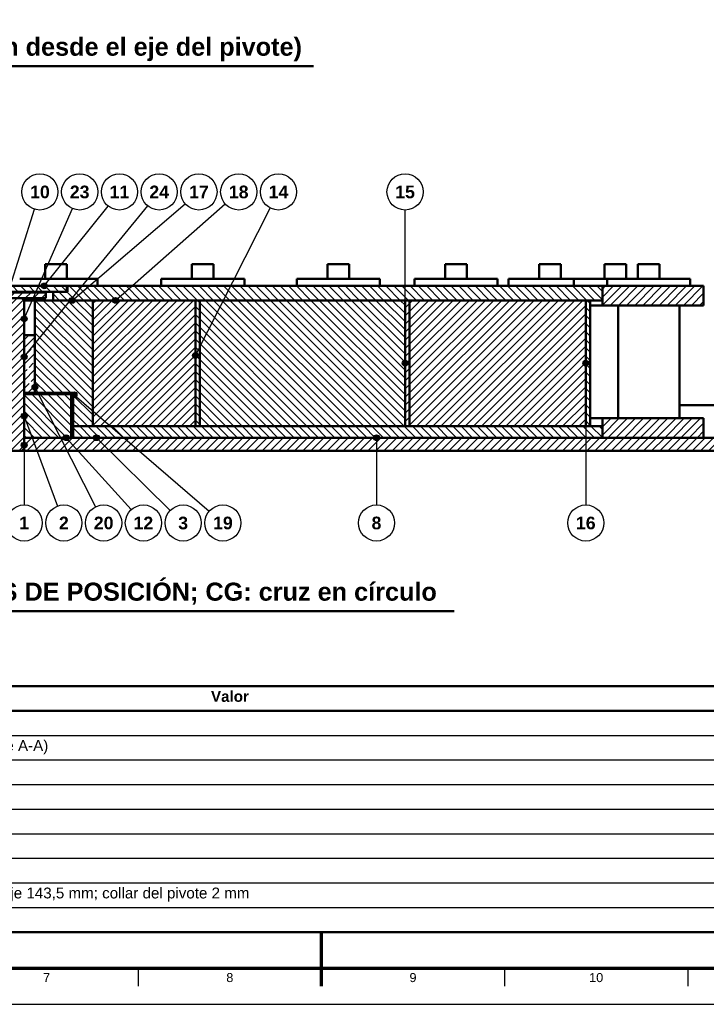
# Model space of a CAD drawing. Header units: millimetres. Extents: x 0 to 841, y 0 to 594.
# Tile 3 of 17: x 342 to 532, y 0 to 272. Entities that reach past the tile are written whole.
import ezdxf
from ezdxf.enums import TextEntityAlignment as Align

# ---------------------------------------------------------------- set-up
doc = ezdxf.new("R2010")
doc.units = ezdxf.units.MM
for name, color, linetype, lineweight in [('ACH', 7, 'CONTINUOUS', 13), ('COTA', 7, 'CONTINUOUS', 25), ('FINA', 7, 'CONTINUOUS', 25), ('MARCO', 7, 'CONTINUOUS', 70), ('TXT', 7, 'CONTINUOUS', 25), ('VIS', 7, 'CONTINUOUS', 50)]:
    doc.layers.add(name, color=color, linetype=linetype, lineweight=lineweight)
doc.styles.add('STD', font='LiberationSans-Regular.ttf')
doc.styles.add('STDB', font='LiberationSans-Bold.ttf')

msp = doc.modelspace()

# ---------------------------------------------------------------- hatches: boundary and pattern name
at = {"layer": 'ACH'}
h = msp.add_hatch(color=7, dxfattribs=at)
h.dxf.hatch_style = 1
h.paths.add_polyline_path([(349.62, 198.78), (349.39, 199.34), (348.82, 199.58), (348.26, 199.34), (348.02, 198.78), (348.26, 198.21), (348.82, 197.98), (349.39, 198.21)])
h = msp.add_hatch(dxfattribs=at)
h.set_pattern_fill('ANSI31', scale=0.5, angle=90)
h.paths.add_polyline_path([(355.05, 198.78), (355.05, 197.18), (307.45, 197.18), (307.45, 198.78)])
h = msp.add_hatch(dxfattribs=at)
h.set_pattern_fill('ANSI31', scale=0.5)
h.paths.add_polyline_path([(349.25, 196.98), (349.25, 195.38), (313.25, 195.38), (313.25, 196.98)])
h = msp.add_hatch(dxfattribs=at)
h.set_pattern_fill('ANSI31', scale=0.5, angle=90)
h.paths.add_polyline_path([(503.25, 198.78), (503.25, 194.78), (351.25, 194.78), (351.25, 197.18), (355.25, 197.18), (355.25, 198.78)])
h = msp.add_hatch(dxfattribs=at)
h.set_pattern_fill('ANSI31', scale=0.5)
h.paths.add_polyline_path([(531.25, 198.78), (531.25, 193.38), (503.25, 193.38), (503.25, 198.78)])
h = msp.add_hatch(dxfattribs=at)
h.set_pattern_fill('ANSI31', scale=0.5)
h.paths.add_polyline_path([(343.25, 194.78), (343.25, 153.78), (342.65, 153.18), (319.85, 153.18), (319.25, 153.78), (319.25, 194.78), (319.85, 195.38), (342.65, 195.38)])
h = msp.add_hatch(dxfattribs=at)
h.set_pattern_fill('ANSI31', scale=0.5, angle=90)
h.paths.add_polyline_path([(362.25, 194.78), (362.25, 159.98), (356.85, 159.98), (356.85, 169.18), (346.25, 169.18), (346.25, 194.78)])
h = msp.add_hatch(color=7, dxfattribs=at)
h.dxf.hatch_style = 1
h.paths.add_polyline_path([(357.38, 194.78), (357.15, 195.34), (356.58, 195.58), (356.01, 195.34), (355.78, 194.78), (356.01, 194.21), (356.58, 193.98), (357.15, 194.21)])
h = msp.add_hatch(dxfattribs=at)
h.set_pattern_fill('ANSI31', scale=0.5)
h.paths.add_polyline_path([(390.65, 159.98), (362.25, 159.98), (362.25, 194.78), (390.65, 194.78)])
h = msp.add_hatch(color=7, dxfattribs=at)
h.dxf.hatch_style = 1
h.paths.add_polyline_path([(369.36, 194.78), (369.13, 195.34), (368.56, 195.58), (368, 195.34), (367.76, 194.78), (368, 194.21), (368.56, 193.98), (369.13, 194.21)])
h = msp.add_hatch(dxfattribs=at)
h.set_pattern_fill('ANSI31', scale=0.5, angle=90)
h.paths.add_polyline_path([(391.85, 194.78), (391.85, 159.98), (390.65, 159.98), (390.65, 194.78)])
h = msp.add_hatch(dxfattribs=at)
h.set_pattern_fill('ANSI31', scale=0.5, angle=90)
h.paths.add_polyline_path([(448.65, 159.98), (391.85, 159.98), (391.85, 194.78), (448.65, 194.78)])
h = msp.add_hatch(dxfattribs=at)
h.set_pattern_fill('ANSI31', scale=0.5)
h.paths.add_polyline_path([(449.85, 194.78), (449.85, 159.98), (448.65, 159.98), (448.65, 194.78)])
h = msp.add_hatch(dxfattribs=at)
h.set_pattern_fill('ANSI31', scale=0.5)
h.paths.add_polyline_path([(498.65, 159.98), (449.85, 159.98), (449.85, 194.78), (498.65, 194.78)])
h = msp.add_hatch(dxfattribs=at)
h.set_pattern_fill('ANSI31', scale=0.5, angle=90)
h.paths.add_polyline_path([(499.85, 194.78), (499.85, 159.98), (498.65, 159.98), (498.65, 194.78)])
h = msp.add_hatch(color=7, dxfattribs=at)
h.dxf.hatch_style = 1
h.paths.add_polyline_path([(344.05, 189.65), (343.82, 190.22), (343.25, 190.45), (342.68, 190.22), (342.45, 189.65), (342.68, 189.09), (343.25, 188.85), (343.82, 189.09)])
h = msp.add_hatch(dxfattribs=at)
h.set_pattern_fill('ANSI33', scale=0.5)
h.paths.add_polyline_path([(346.25, 185.18), (346.25, 169.18), (343.25, 169.18), (343.25, 185.18)])
h = msp.add_hatch(color=7, dxfattribs=at)
h.dxf.hatch_style = 1
h.paths.add_polyline_path([(344.05, 179.18), (343.82, 179.74), (343.25, 179.98), (342.68, 179.74), (342.45, 179.18), (342.68, 178.61), (343.25, 178.38), (343.82, 178.61)])
h = msp.add_hatch(color=7, dxfattribs=at)
h.dxf.hatch_style = 1
h.paths.add_polyline_path([(391.45, 179.55), (391.22, 180.12), (390.65, 180.35), (390.08, 180.12), (389.85, 179.55), (390.08, 178.99), (390.65, 178.75), (391.22, 178.99)])
h = msp.add_hatch(color=7, dxfattribs=at)
h.dxf.hatch_style = 1
h.paths.add_polyline_path([(449.45, 177.38), (449.22, 177.94), (448.65, 178.18), (448.08, 177.94), (447.85, 177.38), (448.08, 176.81), (448.65, 176.58), (449.22, 176.81)])
h = msp.add_hatch(color=7, dxfattribs=at)
h.dxf.hatch_style = 1
h.paths.add_polyline_path([(499.45, 177.38), (499.22, 177.94), (498.65, 178.18), (498.08, 177.94), (497.85, 177.38), (498.08, 176.81), (498.65, 176.58), (499.22, 176.81)])
h = msp.add_hatch(color=7, dxfattribs=at)
h.dxf.hatch_style = 1
h.paths.add_polyline_path([(347.05, 170.78), (346.82, 171.34), (346.25, 171.58), (345.68, 171.34), (345.45, 170.78), (345.68, 170.21), (346.25, 169.98), (346.82, 170.21)])
h = msp.add_hatch(color=7, dxfattribs=at)
h.dxf.hatch_style = 1
h.paths.add_polyline_path([(357.86, 168.68), (357.62, 169.24), (357.06, 169.48), (356.49, 169.24), (356.26, 168.68), (356.49, 168.11), (357.06, 167.88), (357.62, 168.11)])
h = msp.add_hatch(dxfattribs=at)
h.set_pattern_fill('ANSI31', scale=0.5, angle=90)
h.paths.add_polyline_path([(356.25, 168.78), (356.25, 156.78), (343.25, 156.78), (343.25, 168.78)])
h = msp.add_hatch(color=7, dxfattribs=at)
h.dxf.hatch_style = 1
h.paths.add_polyline_path([(344.05, 162.78), (343.82, 163.34), (343.25, 163.58), (342.68, 163.34), (342.45, 162.78), (342.68, 162.21), (343.25, 161.98), (343.82, 162.21)])
h = msp.add_hatch(dxfattribs=at)
h.set_pattern_fill('ANSI31', scale=0.5)
h.paths.add_polyline_path([(531.25, 162.18), (531.25, 156.78), (503.25, 156.78), (503.25, 162.18)])
h = msp.add_hatch(dxfattribs=at)
h.set_pattern_fill('ANSI31', scale=0.5, angle=90)
h.paths.add_polyline_path([(503.25, 159.98), (503.25, 156.78), (356.85, 156.78), (356.85, 159.98)])
h = msp.add_hatch(color=7, dxfattribs=at)
h.dxf.hatch_style = 1
h.paths.add_polyline_path([(344.05, 154.75), (343.82, 155.32), (343.25, 155.55), (342.68, 155.32), (342.45, 154.75), (342.68, 154.19), (343.25, 153.95), (343.82, 154.19)])
h = msp.add_hatch(dxfattribs=at)
h.set_pattern_fill('ANSI31', scale=0.5)
h.paths.add_polyline_path([(587.25, 153.18), (343.25, 153.18), (343.25, 156.78), (587.25, 156.78)])
h = msp.add_hatch(color=7, dxfattribs=at)
h.dxf.hatch_style = 1
h.paths.add_polyline_path([(355.7, 156.78), (355.47, 157.34), (354.9, 157.58), (354.34, 157.34), (354.1, 156.78), (354.34, 156.21), (354.9, 155.98), (355.47, 156.21)])
h = msp.add_hatch(color=7, dxfattribs=at)
h.dxf.hatch_style = 1
h.paths.add_polyline_path([(364.05, 156.78), (363.82, 157.34), (363.25, 157.58), (362.68, 157.34), (362.45, 156.78), (362.68, 156.21), (363.25, 155.98), (363.82, 156.21)])
h = msp.add_hatch(color=7, dxfattribs=at)
h.dxf.hatch_style = 1
h.paths.add_polyline_path([(441.54, 156.78), (441.31, 157.34), (440.74, 157.58), (440.18, 157.34), (439.94, 156.78), (440.18, 156.21), (440.74, 155.98), (441.31, 156.21)])

# ---------------------------------------------------------------- linework, layer by layer
at = {"layer": 'COTA'}
for p, q in [((343.25, 179.18), (377.45, 220.91)), ((348.82, 198.78), (366.5, 220.87)), ((356.58, 194.78), (387.82, 221.53)), ((368.56, 194.78), (398.87, 221.47)), ((338.9, 197.18), (346.11, 220.01)), ((343.25, 189.65), (356.62, 220.2)), ((390.65, 179.55), (411.36, 220.32)), ((448.65, 177.38), (448.65, 219.78)), ((498.65, 177.38), (498.65, 138.18)), ((346.25, 170.78), (362.99, 137.64)), ((357.06, 168.68), (394.46, 136.44)), ((343.25, 162.78), (352.51, 137.86)), ((354.9, 156.78), (372.9, 136.89)), ((363.25, 156.78), (383.68, 136.68)), ((440.74, 156.78), (440.74, 138.18)), ((343.25, 154.75), (343.25, 138.18))]:
    msp.add_line(p, q, dxfattribs=at)
for centre in [(348.82, 198.78), (356.58, 194.78), (368.56, 194.78), (343.25, 189.65), (343.25, 179.18), (390.65, 179.55), (448.65, 177.38), (498.65, 177.38), (346.25, 170.78), (357.06, 168.68), (343.25, 162.78), (343.25, 154.75), (354.9, 156.78), (363.25, 156.78), (440.74, 156.78)]:
    msp.add_circle(centre, 0.8, dxfattribs=at)
at = {"layer": 'FINA'}
for p, q in [((25, 81.2), (646, 81.2)), ((25, 74.4), (646, 74.4)), ((25, 67.6), (646, 67.6)), ((25, 60.8), (646, 60.8)), ((25, 54), (646, 54)), ((25, 47.2), (646, 47.2)), ((25, 40.4), (646, 40.4)), ((25, 33.6), (646, 33.6)), ((25, 26.8), (646, 26.8)), ((374.81, 10), (374.81, 5)), ((425.5, 10), (425.5, 5)), ((476.19, 10), (476.19, 5)), ((526.88, 10), (526.88, 5))]:
    msp.add_line(p, q, dxfattribs=at)
msp.add_lwpolyline([(0, 0), (841, 0), (841, 594), (0, 594)], close=True, dxfattribs=at)
for centre in [(347.62, 224.78), (358.62, 224.78), (369.62, 224.78), (380.62, 224.78), (391.62, 224.78), (402.62, 224.78), (413.62, 224.78), (448.65, 224.78), (343.25, 133.18), (354.25, 133.18), (365.25, 133.18), (376.25, 133.18), (387.25, 133.18), (398.25, 133.18), (440.74, 133.18), (498.65, 133.18)]:
    msp.add_circle(centre, 5, dxfattribs=at)
at = {"layer": 'MARCO'}
msp.add_line((425.5, 5), (425.5, 20), dxfattribs=at)
msp.add_lwpolyline([(20, 10), (831, 10), (831, 584), (20, 584)], close=True, dxfattribs=at)
at = {"layer": 'VIS'}
for p, q in [((239.17, 259.57), (423.33, 259.57)), ((205.31, 108.78), (462.19, 108.78)), ((25, 20), (646, 20))]:
    msp.add_line(p, q, dxfattribs=at)
for points in [[(349.08, 204.78), (349.2, 204.78), (349.32, 204.78), (349.44, 204.78), (349.56, 204.78), (349.68, 204.78), (349.8, 204.78), (349.92, 204.78), (350.04, 204.78), (350.16, 204.78), (350.28, 204.78), (350.4, 204.78), (350.52, 204.78), (350.64, 204.78), (350.76, 204.78), (350.88, 204.78), (351, 204.78), (351.12, 204.78), (351.24, 204.78), (351.36, 204.78), (351.48, 204.78), (351.6, 204.78), (351.72, 204.78), (351.84, 204.78), (351.96, 204.78), (352.08, 204.78), (352.2, 204.78), (352.32, 204.78), (352.44, 204.78), (352.56, 204.78), (352.68, 204.78), (352.8, 204.78), (352.92, 204.78), (353.04, 204.78), (353.16, 204.78), (353.28, 204.78), (353.4, 204.78), (353.52, 204.78), (353.64, 204.78), (353.76, 204.78), (353.88, 204.78), (354, 204.78), (354.12, 204.78), (354.24, 204.78), (354.36, 204.78), (354.48, 204.78), (354.6, 204.78), (354.72, 204.78), (354.84, 204.78), (354.96, 204.78), (355.08, 204.78)], [(349.08, 204.78), (349.08, 200.78)], [(355.08, 200.78), (355.08, 204.78)], [(389.68, 204.78), (389.8, 204.78), (389.92, 204.78), (390.04, 204.78), (390.16, 204.78), (390.28, 204.78), (390.4, 204.78), (390.52, 204.78), (390.64, 204.78), (390.76, 204.78), (390.88, 204.78), (391, 204.78), (391.12, 204.78), (391.24, 204.78), (391.36, 204.78), (391.48, 204.78), (391.6, 204.78), (391.72, 204.78), (391.84, 204.78), (391.96, 204.78), (392.08, 204.78), (392.2, 204.78), (392.32, 204.78), (392.44, 204.78), (392.56, 204.78), (392.68, 204.78), (392.8, 204.78), (392.92, 204.78), (393.04, 204.78), (393.16, 204.78), (393.28, 204.78), (393.4, 204.78), (393.52, 204.78), (393.64, 204.78), (393.76, 204.78), (393.88, 204.78), (394, 204.78), (394.12, 204.78), (394.24, 204.78), (394.36, 204.78), (394.48, 204.78), (394.6, 204.78), (394.72, 204.78), (394.84, 204.78), (394.96, 204.78), (395.08, 204.78), (395.2, 204.78), (395.32, 204.78), (395.44, 204.78), (395.56, 204.78), (395.68, 204.78)], [(389.68, 204.78), (389.68, 200.78)], [(395.68, 200.78), (395.68, 204.78)], [(427.21, 204.78), (427.33, 204.78), (427.45, 204.78), (427.57, 204.78), (427.69, 204.78), (427.81, 204.78), (427.93, 204.78), (428.05, 204.78), (428.17, 204.78), (428.29, 204.78), (428.41, 204.78), (428.53, 204.78), (428.65, 204.78), (428.77, 204.78), (428.89, 204.78), (429.01, 204.78), (429.13, 204.78), (429.25, 204.78), (429.37, 204.78), (429.49, 204.78), (429.61, 204.78), (429.73, 204.78), (429.85, 204.78), (429.97, 204.78), (430.09, 204.78), (430.21, 204.78), (430.33, 204.78), (430.45, 204.78), (430.57, 204.78), (430.69, 204.78), (430.81, 204.78), (430.93, 204.78), (431.05, 204.78), (431.17, 204.78), (431.29, 204.78), (431.41, 204.78), (431.53, 204.78), (431.65, 204.78), (431.77, 204.78), (431.89, 204.78), (432.01, 204.78), (432.13, 204.78), (432.25, 204.78), (432.37, 204.78), (432.49, 204.78), (432.61, 204.78), (432.73, 204.78), (432.85, 204.78), (432.97, 204.78), (433.09, 204.78), (433.21, 204.78)], [(427.21, 204.78), (427.21, 200.78)], [(433.21, 200.78), (433.21, 204.78)], [(459.77, 204.78), (459.89, 204.78), (460.01, 204.78), (460.13, 204.78), (460.25, 204.78), (460.37, 204.78), (460.49, 204.78), (460.61, 204.78), (460.73, 204.78), (460.85, 204.78), (460.97, 204.78), (461.09, 204.78), (461.21, 204.78), (461.33, 204.78), (461.45, 204.78), (461.57, 204.78), (461.69, 204.78), (461.81, 204.78), (461.93, 204.78), (462.05, 204.78), (462.17, 204.78), (462.29, 204.78), (462.41, 204.78), (462.53, 204.78), (462.65, 204.78), (462.77, 204.78), (462.89, 204.78), (463.01, 204.78), (463.13, 204.78), (463.25, 204.78), (463.37, 204.78), (463.49, 204.78), (463.61, 204.78), (463.73, 204.78), (463.85, 204.78), (463.97, 204.78), (464.09, 204.78), (464.21, 204.78), (464.33, 204.78), (464.45, 204.78), (464.57, 204.78), (464.69, 204.78), (464.81, 204.78), (464.93, 204.78), (465.05, 204.78), (465.17, 204.78), (465.29, 204.78), (465.41, 204.78), (465.53, 204.78), (465.65, 204.78), (465.77, 204.78)], [(459.77, 204.78), (459.77, 200.78)], [(465.77, 200.78), (465.77, 204.78)], [(485.74, 204.78), (485.86, 204.78), (485.98, 204.78), (486.1, 204.78), (486.22, 204.78), (486.34, 204.78), (486.46, 204.78), (486.58, 204.78), (486.7, 204.78), (486.82, 204.78), (486.94, 204.78), (487.06, 204.78), (487.18, 204.78), (487.3, 204.78), (487.42, 204.78), (487.54, 204.78), (487.66, 204.78), (487.78, 204.78), (487.9, 204.78), (488.02, 204.78), (488.14, 204.78), (488.26, 204.78), (488.38, 204.78), (488.5, 204.78), (488.62, 204.78), (488.74, 204.78), (488.86, 204.78), (488.98, 204.78), (489.1, 204.78), (489.22, 204.78), (489.34, 204.78), (489.46, 204.78), (489.58, 204.78), (489.7, 204.78), (489.82, 204.78), (489.94, 204.78), (490.06, 204.78), (490.18, 204.78), (490.3, 204.78), (490.42, 204.78), (490.54, 204.78), (490.66, 204.78), (490.78, 204.78), (490.9, 204.78), (491.02, 204.78), (491.14, 204.78), (491.26, 204.78), (491.38, 204.78), (491.5, 204.78), (491.62, 204.78), (491.74, 204.78)], [(485.74, 204.78), (485.74, 200.78)], [(491.74, 200.78), (491.74, 204.78)], [(503.81, 204.78), (503.93, 204.78), (504.05, 204.78), (504.17, 204.78), (504.29, 204.78), (504.41, 204.78), (504.53, 204.78), (504.65, 204.78), (504.77, 204.78), (504.89, 204.78), (505.01, 204.78), (505.13, 204.78), (505.25, 204.78), (505.37, 204.78), (505.49, 204.78), (505.61, 204.78), (505.73, 204.78), (505.85, 204.78), (505.97, 204.78), (506.09, 204.78), (506.21, 204.78), (506.33, 204.78), (506.45, 204.78), (506.57, 204.78), (506.69, 204.78), (506.81, 204.78), (506.93, 204.78), (507.05, 204.78), (507.17, 204.78), (507.29, 204.78), (507.41, 204.78), (507.53, 204.78), (507.65, 204.78), (507.77, 204.78), (507.89, 204.78), (508.01, 204.78), (508.13, 204.78), (508.25, 204.78), (508.37, 204.78), (508.49, 204.78), (508.61, 204.78), (508.73, 204.78), (508.85, 204.78), (508.97, 204.78), (509.09, 204.78), (509.21, 204.78), (509.33, 204.78), (509.45, 204.78), (509.57, 204.78), (509.69, 204.78), (509.81, 204.78)], [(503.81, 204.78), (503.81, 200.78)], [(509.81, 200.78), (509.81, 204.78)], [(513.08, 204.78), (513.2, 204.78), (513.32, 204.78), (513.44, 204.78), (513.56, 204.78), (513.68, 204.78), (513.8, 204.78), (513.92, 204.78), (514.04, 204.78), (514.16, 204.78), (514.28, 204.78), (514.4, 204.78), (514.52, 204.78), (514.64, 204.78), (514.76, 204.78), (514.88, 204.78), (515, 204.78), (515.12, 204.78), (515.24, 204.78), (515.36, 204.78), (515.48, 204.78), (515.6, 204.78), (515.72, 204.78), (515.84, 204.78), (515.96, 204.78), (516.08, 204.78), (516.2, 204.78), (516.32, 204.78), (516.44, 204.78), (516.56, 204.78), (516.68, 204.78), (516.8, 204.78), (516.92, 204.78), (517.04, 204.78), (517.16, 204.78), (517.28, 204.78), (517.4, 204.78), (517.52, 204.78), (517.64, 204.78), (517.76, 204.78), (517.88, 204.78), (518, 204.78), (518.12, 204.78), (518.24, 204.78), (518.36, 204.78), (518.48, 204.78), (518.6, 204.78), (518.72, 204.78), (518.84, 204.78), (518.96, 204.78), (519.08, 204.78)], [(513.08, 204.78), (513.08, 200.78)], [(519.08, 200.78), (519.08, 204.78)], [(342.02, 200.78), (342.14, 200.78), (342.26, 200.78), (342.38, 200.78), (342.5, 200.78), (342.62, 200.78), (342.74, 200.78), (342.86, 200.78), (342.98, 200.78), (343.1, 200.78), (343.22, 200.78), (343.35, 200.78), (343.47, 200.78), (343.59, 200.78), (343.71, 200.78), (343.83, 200.78), (343.95, 200.78), (344.07, 200.78), (344.19, 200.78), (344.31, 200.78), (344.43, 200.78), (344.55, 200.78), (344.67, 200.78), (344.79, 200.78), (344.91, 200.78), (345.03, 200.78), (345.15, 200.78), (345.27, 200.78), (345.39, 200.78), (345.51, 200.78), (345.63, 200.78), (345.75, 200.78), (345.87, 200.78), (345.99, 200.78), (346.11, 200.78), (346.24, 200.78), (346.36, 200.78), (346.48, 200.78), (346.6, 200.78), (346.72, 200.78), (346.84, 200.78), (346.96, 200.78), (347.08, 200.78), (347.2, 200.78), (347.32, 200.78), (347.44, 200.78), (347.56, 200.78), (347.68, 200.78), (347.8, 200.78), (347.92, 200.78), (348.04, 200.78), (348.16, 200.78), (348.28, 200.78), (348.4, 200.78), (348.52, 200.78), (348.64, 200.78), (348.76, 200.78), (348.88, 200.78), (349, 200.78), (349.13, 200.78), (349.25, 200.78), (349.37, 200.78), (349.49, 200.78), (349.61, 200.78), (349.73, 200.78), (349.85, 200.78), (349.97, 200.78), (350.09, 200.78), (350.21, 200.78), (350.33, 200.78), (350.45, 200.78), (350.57, 200.78), (350.69, 200.78), (350.81, 200.78), (350.93, 200.78), (351.05, 200.78), (351.17, 200.78), (351.29, 200.78), (351.41, 200.78), (351.53, 200.78), (351.65, 200.78), (351.77, 200.78), (351.89, 200.78), (352.02, 200.78), (352.14, 200.78), (352.26, 200.78), (352.38, 200.78), (352.5, 200.78), (352.62, 200.78), (352.74, 200.78), (352.86, 200.78), (352.98, 200.78), (353.1, 200.78), (353.22, 200.78), (353.34, 200.78), (353.46, 200.78), (353.58, 200.78), (353.7, 200.78), (353.82, 200.78), (353.94, 200.78), (354.06, 200.78), (354.18, 200.78), (354.3, 200.78), (354.42, 200.78), (354.54, 200.78), (354.66, 200.78), (354.78, 200.78), (354.91, 200.78), (355.03, 200.78), (355.15, 200.78), (355.27, 200.78), (355.39, 200.78), (355.51, 200.78), (355.63, 200.78), (355.75, 200.78), (355.87, 200.78), (355.99, 200.78), (356.11, 200.78), (356.23, 200.78), (356.35, 200.78), (356.47, 200.78), (356.59, 200.78), (356.71, 200.78), (356.83, 200.78), (356.95, 200.78), (357.07, 200.78), (357.19, 200.78), (357.31, 200.78), (357.43, 200.78), (357.55, 200.78), (357.67, 200.78), (357.8, 200.78), (357.92, 200.78), (358.04, 200.78), (358.16, 200.78), (358.28, 200.78), (358.4, 200.78), (358.52, 200.78), (358.64, 200.78), (358.76, 200.78), (358.88, 200.78), (359, 200.78), (359.12, 200.78), (359.24, 200.78), (359.36, 200.78), (359.48, 200.78), (359.6, 200.78), (359.72, 200.78), (359.84, 200.78), (359.96, 200.78), (360.08, 200.78), (360.2, 200.78), (360.32, 200.78), (360.44, 200.78), (360.56, 200.78), (360.69, 200.78), (360.81, 200.78), (360.93, 200.78), (361.05, 200.78), (361.17, 200.78), (361.29, 200.78), (361.41, 200.78), (361.53, 200.78), (361.65, 200.78), (361.77, 200.78), (361.89, 200.78), (362.01, 200.78), (362.13, 200.78), (362.25, 200.78), (362.37, 200.78), (362.49, 200.78), (362.61, 200.78), (362.73, 200.78), (362.85, 200.78), (362.97, 200.78), (363.09, 200.78), (363.21, 200.78), (363.33, 200.78), (363.45, 200.78), (363.58, 200.78)], [(363.58, 198.78), (363.58, 200.78)], [(381.18, 200.78), (381.3, 200.78), (381.42, 200.78), (381.54, 200.78), (381.66, 200.78), (381.78, 200.78), (381.9, 200.78), (382.02, 200.78), (382.15, 200.78), (382.27, 200.78), (382.39, 200.78), (382.51, 200.78), (382.63, 200.78), (382.75, 200.78), (382.87, 200.78), (382.99, 200.78), (383.11, 200.78), (383.23, 200.78), (383.35, 200.78), (383.47, 200.78), (383.59, 200.78), (383.71, 200.78), (383.83, 200.78), (383.95, 200.78), (384.07, 200.78), (384.19, 200.78), (384.31, 200.78), (384.43, 200.78), (384.55, 200.78), (384.67, 200.78), (384.79, 200.78), (384.91, 200.78), (385.04, 200.78), (385.16, 200.78), (385.28, 200.78), (385.4, 200.78), (385.52, 200.78), (385.64, 200.78), (385.76, 200.78), (385.88, 200.78), (386, 200.78), (386.12, 200.78), (386.24, 200.78), (386.36, 200.78), (386.48, 200.78), (386.6, 200.78), (386.72, 200.78), (386.84, 200.78), (386.96, 200.78), (387.08, 200.78), (387.2, 200.78), (387.32, 200.78), (387.44, 200.78), (387.56, 200.78), (387.68, 200.78), (387.8, 200.78), (387.93, 200.78), (388.05, 200.78), (388.17, 200.78), (388.29, 200.78), (388.41, 200.78), (388.53, 200.78), (388.65, 200.78), (388.77, 200.78), (388.89, 200.78), (389.01, 200.78), (389.13, 200.78), (389.25, 200.78), (389.37, 200.78), (389.49, 200.78), (389.61, 200.78), (389.73, 200.78), (389.85, 200.78), (389.97, 200.78), (390.09, 200.78), (390.21, 200.78), (390.33, 200.78), (390.45, 200.78), (390.57, 200.78), (390.69, 200.78), (390.82, 200.78), (390.94, 200.78), (391.06, 200.78), (391.18, 200.78), (391.3, 200.78), (391.42, 200.78), (391.54, 200.78), (391.66, 200.78), (391.78, 200.78), (391.9, 200.78), (392.02, 200.78), (392.14, 200.78), (392.26, 200.78), (392.38, 200.78), (392.5, 200.78), (392.62, 200.78), (392.74, 200.78), (392.86, 200.78), (392.98, 200.78), (393.1, 200.78), (393.22, 200.78), (393.34, 200.78), (393.46, 200.78), (393.59, 200.78), (393.71, 200.78), (393.83, 200.78), (393.95, 200.78), (394.07, 200.78), (394.19, 200.78), (394.31, 200.78), (394.43, 200.78), (394.55, 200.78), (394.67, 200.78), (394.79, 200.78), (394.91, 200.78), (395.03, 200.78), (395.15, 200.78), (395.27, 200.78), (395.39, 200.78), (395.51, 200.78), (395.63, 200.78), (395.75, 200.78), (395.87, 200.78), (395.99, 200.78), (396.11, 200.78), (396.23, 200.78), (396.35, 200.78), (396.48, 200.78), (396.6, 200.78), (396.72, 200.78), (396.84, 200.78), (396.96, 200.78), (397.08, 200.78), (397.2, 200.78), (397.32, 200.78), (397.44, 200.78), (397.56, 200.78), (397.68, 200.78), (397.8, 200.78), (397.92, 200.78), (398.04, 200.78), (398.16, 200.78), (398.28, 200.78), (398.4, 200.78), (398.52, 200.78), (398.64, 200.78), (398.76, 200.78), (398.88, 200.78), (399, 200.78), (399.12, 200.78), (399.24, 200.78), (399.37, 200.78), (399.49, 200.78), (399.61, 200.78), (399.73, 200.78), (399.85, 200.78), (399.97, 200.78), (400.09, 200.78), (400.21, 200.78), (400.33, 200.78), (400.45, 200.78), (400.57, 200.78), (400.69, 200.78), (400.81, 200.78), (400.93, 200.78), (401.05, 200.78), (401.17, 200.78), (401.29, 200.78), (401.41, 200.78), (401.53, 200.78), (401.65, 200.78), (401.77, 200.78), (401.89, 200.78), (402.01, 200.78), (402.13, 200.78), (402.26, 200.78), (402.38, 200.78), (402.5, 200.78), (402.62, 200.78), (402.74, 200.78), (402.86, 200.78), (402.98, 200.78), (403.1, 200.78), (403.22, 200.78), (403.34, 200.78), (403.46, 200.78), (403.58, 200.78), (403.7, 200.78), (403.82, 200.78), (403.94, 200.78), (404.06, 200.78), (404.18, 200.78)], [(381.18, 200.78), (381.18, 198.78)], [(404.18, 198.78), (404.18, 200.78)], [(418.71, 200.78), (418.83, 200.78), (418.95, 200.78), (419.07, 200.78), (419.19, 200.78), (419.31, 200.78), (419.43, 200.78), (419.55, 200.78), (419.67, 200.78), (419.79, 200.78), (419.91, 200.78), (420.03, 200.78), (420.15, 200.78), (420.27, 200.78), (420.39, 200.78), (420.51, 200.78), (420.63, 200.78), (420.76, 200.78), (420.88, 200.78), (421, 200.78), (421.12, 200.78), (421.24, 200.78), (421.36, 200.78), (421.48, 200.78), (421.6, 200.78), (421.72, 200.78), (421.84, 200.78), (421.96, 200.78), (422.08, 200.78), (422.2, 200.78), (422.32, 200.78), (422.44, 200.78), (422.56, 200.78), (422.68, 200.78), (422.8, 200.78), (422.92, 200.78), (423.04, 200.78), (423.16, 200.78), (423.28, 200.78), (423.4, 200.78), (423.52, 200.78), (423.65, 200.78), (423.77, 200.78), (423.89, 200.78), (424.01, 200.78), (424.13, 200.78), (424.25, 200.78), (424.37, 200.78), (424.49, 200.78), (424.61, 200.78), (424.73, 200.78), (424.85, 200.78), (424.97, 200.78), (425.09, 200.78), (425.21, 200.78), (425.33, 200.78), (425.45, 200.78), (425.57, 200.78), (425.69, 200.78), (425.81, 200.78), (425.93, 200.78), (426.05, 200.78), (426.17, 200.78), (426.29, 200.78), (426.41, 200.78), (426.54, 200.78), (426.66, 200.78), (426.78, 200.78), (426.9, 200.78), (427.02, 200.78), (427.14, 200.78), (427.26, 200.78), (427.38, 200.78), (427.5, 200.78), (427.62, 200.78), (427.74, 200.78), (427.86, 200.78), (427.98, 200.78), (428.1, 200.78), (428.22, 200.78), (428.34, 200.78), (428.46, 200.78), (428.58, 200.78), (428.7, 200.78), (428.82, 200.78), (428.94, 200.78), (429.06, 200.78), (429.18, 200.78), (429.3, 200.78), (429.43, 200.78), (429.55, 200.78), (429.67, 200.78), (429.79, 200.78), (429.91, 200.78), (430.03, 200.78), (430.15, 200.78), (430.27, 200.78), (430.39, 200.78), (430.51, 200.78), (430.63, 200.78), (430.75, 200.78), (430.87, 200.78), (430.99, 200.78), (431.11, 200.78), (431.23, 200.78), (431.35, 200.78), (431.47, 200.78), (431.59, 200.78), (431.71, 200.78), (431.83, 200.78), (431.95, 200.78), (432.07, 200.78), (432.19, 200.78), (432.32, 200.78), (432.44, 200.78), (432.56, 200.78), (432.68, 200.78), (432.8, 200.78), (432.92, 200.78), (433.04, 200.78), (433.16, 200.78), (433.28, 200.78), (433.4, 200.78), (433.52, 200.78), (433.64, 200.78), (433.76, 200.78), (433.88, 200.78), (434, 200.78), (434.12, 200.78), (434.24, 200.78), (434.36, 200.78), (434.48, 200.78), (434.6, 200.78), (434.72, 200.78), (434.84, 200.78), (434.96, 200.78), (435.08, 200.78), (435.21, 200.78), (435.33, 200.78), (435.45, 200.78), (435.57, 200.78), (435.69, 200.78), (435.81, 200.78), (435.93, 200.78), (436.05, 200.78), (436.17, 200.78), (436.29, 200.78), (436.41, 200.78), (436.53, 200.78), (436.65, 200.78), (436.77, 200.78), (436.89, 200.78), (437.01, 200.78), (437.13, 200.78), (437.25, 200.78), (437.37, 200.78), (437.49, 200.78), (437.61, 200.78), (437.73, 200.78), (437.85, 200.78), (437.97, 200.78), (438.1, 200.78), (438.22, 200.78), (438.34, 200.78), (438.46, 200.78), (438.58, 200.78), (438.7, 200.78), (438.82, 200.78), (438.94, 200.78), (439.06, 200.78), (439.18, 200.78), (439.3, 200.78), (439.42, 200.78), (439.54, 200.78), (439.66, 200.78), (439.78, 200.78), (439.9, 200.78), (440.02, 200.78), (440.14, 200.78), (440.26, 200.78), (440.38, 200.78), (440.5, 200.78), (440.62, 200.78), (440.74, 200.78), (440.87, 200.78), (440.99, 200.78), (441.11, 200.78), (441.23, 200.78), (441.35, 200.78), (441.47, 200.78), (441.59, 200.78), (441.71, 200.78)], [(418.71, 200.78), (418.71, 198.78)], [(441.71, 198.78), (441.71, 200.78)], [(451.27, 200.78), (451.39, 200.78), (451.51, 200.78), (451.63, 200.78), (451.75, 200.78), (451.87, 200.78), (451.99, 200.78), (452.11, 200.78), (452.24, 200.78), (452.36, 200.78), (452.48, 200.78), (452.6, 200.78), (452.72, 200.78), (452.84, 200.78), (452.96, 200.78), (453.08, 200.78), (453.2, 200.78), (453.32, 200.78), (453.44, 200.78), (453.56, 200.78), (453.68, 200.78), (453.8, 200.78), (453.92, 200.78), (454.04, 200.78), (454.16, 200.78), (454.28, 200.78), (454.4, 200.78), (454.52, 200.78), (454.64, 200.78), (454.76, 200.78), (454.88, 200.78), (455, 200.78), (455.13, 200.78), (455.25, 200.78), (455.37, 200.78), (455.49, 200.78), (455.61, 200.78), (455.73, 200.78), (455.85, 200.78), (455.97, 200.78), (456.09, 200.78), (456.21, 200.78), (456.33, 200.78), (456.45, 200.78), (456.57, 200.78), (456.69, 200.78), (456.81, 200.78), (456.93, 200.78), (457.05, 200.78), (457.17, 200.78), (457.29, 200.78), (457.41, 200.78), (457.53, 200.78), (457.65, 200.78), (457.77, 200.78), (457.89, 200.78), (458.02, 200.78), (458.14, 200.78), (458.26, 200.78), (458.38, 200.78), (458.5, 200.78), (458.62, 200.78), (458.74, 200.78), (458.86, 200.78), (458.98, 200.78), (459.1, 200.78), (459.22, 200.78), (459.34, 200.78), (459.46, 200.78), (459.58, 200.78), (459.7, 200.78), (459.82, 200.78), (459.94, 200.78), (460.06, 200.78), (460.18, 200.78), (460.3, 200.78), (460.42, 200.78), (460.54, 200.78), (460.66, 200.78), (460.78, 200.78), (460.91, 200.78), (461.03, 200.78), (461.15, 200.78), (461.27, 200.78), (461.39, 200.78), (461.51, 200.78), (461.63, 200.78), (461.75, 200.78), (461.87, 200.78), (461.99, 200.78), (462.11, 200.78), (462.23, 200.78), (462.35, 200.78), (462.47, 200.78), (462.59, 200.78), (462.71, 200.78), (462.83, 200.78), (462.95, 200.78), (463.07, 200.78), (463.19, 200.78), (463.31, 200.78), (463.43, 200.78), (463.55, 200.78), (463.68, 200.78), (463.8, 200.78), (463.92, 200.78), (464.04, 200.78), (464.16, 200.78), (464.28, 200.78), (464.4, 200.78), (464.52, 200.78), (464.64, 200.78), (464.76, 200.78), (464.88, 200.78), (465, 200.78), (465.12, 200.78), (465.24, 200.78), (465.36, 200.78), (465.48, 200.78), (465.6, 200.78), (465.72, 200.78), (465.84, 200.78), (465.96, 200.78), (466.08, 200.78), (466.2, 200.78), (466.32, 200.78), (466.44, 200.78), (466.57, 200.78), (466.69, 200.78), (466.81, 200.78), (466.93, 200.78), (467.05, 200.78), (467.17, 200.78), (467.29, 200.78), (467.41, 200.78), (467.53, 200.78), (467.65, 200.78), (467.77, 200.78), (467.89, 200.78), (468.01, 200.78), (468.13, 200.78), (468.25, 200.78), (468.37, 200.78), (468.49, 200.78), (468.61, 200.78), (468.73, 200.78), (468.85, 200.78), (468.97, 200.78), (469.09, 200.78), (469.21, 200.78), (469.33, 200.78), (469.46, 200.78), (469.58, 200.78), (469.7, 200.78), (469.82, 200.78), (469.94, 200.78), (470.06, 200.78), (470.18, 200.78), (470.3, 200.78), (470.42, 200.78), (470.54, 200.78), (470.66, 200.78), (470.78, 200.78), (470.9, 200.78), (471.02, 200.78), (471.14, 200.78), (471.26, 200.78), (471.38, 200.78), (471.5, 200.78), (471.62, 200.78), (471.74, 200.78), (471.86, 200.78), (471.98, 200.78), (472.1, 200.78), (472.22, 200.78), (472.35, 200.78), (472.47, 200.78), (472.59, 200.78), (472.71, 200.78), (472.83, 200.78), (472.95, 200.78), (473.07, 200.78), (473.19, 200.78), (473.31, 200.78), (473.43, 200.78), (473.55, 200.78), (473.67, 200.78), (473.79, 200.78), (473.91, 200.78), (474.03, 200.78), (474.15, 200.78), (474.27, 200.78)], [(451.27, 200.78), (451.27, 198.78)], [(474.27, 198.78), (474.27, 200.78)], [(477.24, 200.78), (477.36, 200.78), (477.48, 200.78), (477.6, 200.78), (477.72, 200.78), (477.84, 200.78), (477.96, 200.78), (478.08, 200.78), (478.2, 200.78), (478.32, 200.78), (478.45, 200.78), (478.57, 200.78), (478.69, 200.78), (478.81, 200.78), (478.93, 200.78), (479.05, 200.78), (479.17, 200.78), (479.29, 200.78), (479.41, 200.78), (479.53, 200.78), (479.65, 200.78), (479.77, 200.78), (479.89, 200.78), (480.01, 200.78), (480.13, 200.78), (480.25, 200.78), (480.37, 200.78), (480.49, 200.78), (480.61, 200.78), (480.73, 200.78), (480.86, 200.78), (480.98, 200.78), (481.1, 200.78), (481.22, 200.78), (481.34, 200.78), (481.46, 200.78), (481.58, 200.78), (481.7, 200.78), (481.82, 200.78), (481.94, 200.78), (482.06, 200.78), (482.18, 200.78), (482.3, 200.78), (482.42, 200.78), (482.54, 200.78), (482.66, 200.78), (482.78, 200.78), (482.9, 200.78), (483.02, 200.78), (483.14, 200.78), (483.26, 200.78), (483.39, 200.78), (483.51, 200.78), (483.63, 200.78), (483.75, 200.78), (483.87, 200.78), (483.99, 200.78), (484.11, 200.78), (484.23, 200.78), (484.35, 200.78), (484.47, 200.78), (484.59, 200.78), (484.71, 200.78), (484.83, 200.78), (484.95, 200.78), (485.07, 200.78), (485.19, 200.78), (485.31, 200.78), (485.43, 200.78), (485.55, 200.78), (485.67, 200.78), (485.79, 200.78), (485.92, 200.78), (486.04, 200.78), (486.16, 200.78), (486.28, 200.78), (486.4, 200.78), (486.52, 200.78), (486.64, 200.78), (486.76, 200.78), (486.88, 200.78), (487, 200.78), (487.12, 200.78), (487.24, 200.78), (487.36, 200.78), (487.48, 200.78), (487.6, 200.78), (487.72, 200.78), (487.84, 200.78), (487.96, 200.78), (488.08, 200.78), (488.2, 200.78), (488.32, 200.78), (488.45, 200.78), (488.57, 200.78), (488.69, 200.78), (488.81, 200.78), (488.93, 200.78), (489.05, 200.78), (489.17, 200.78), (489.29, 200.78), (489.41, 200.78), (489.53, 200.78), (489.65, 200.78), (489.77, 200.78), (489.89, 200.78), (490.01, 200.78), (490.13, 200.78), (490.25, 200.78), (490.37, 200.78), (490.49, 200.78), (490.61, 200.78), (490.73, 200.78), (490.85, 200.78), (490.98, 200.78), (491.1, 200.78), (491.22, 200.78), (491.34, 200.78), (491.46, 200.78), (491.58, 200.78), (491.7, 200.78), (491.82, 200.78), (491.94, 200.78), (492.06, 200.78), (492.18, 200.78), (492.3, 200.78), (492.42, 200.78), (492.54, 200.78), (492.66, 200.78), (492.78, 200.78), (492.9, 200.78), (493.02, 200.78), (493.14, 200.78), (493.26, 200.78), (493.38, 200.78), (493.51, 200.78), (493.63, 200.78), (493.75, 200.78), (493.87, 200.78), (493.99, 200.78), (494.11, 200.78), (494.23, 200.78), (494.35, 200.78), (494.47, 200.78), (494.59, 200.78), (494.71, 200.78), (494.83, 200.78), (494.95, 200.78), (495.07, 200.78), (495.19, 200.78), (495.31, 200.78)], [(477.24, 200.78), (477.24, 198.78)], [(495.31, 200.78), (495.43, 200.78), (495.55, 200.78), (495.67, 200.78), (495.79, 200.78), (495.91, 200.78), (496.03, 200.78), (496.15, 200.78), (496.28, 200.78), (496.4, 200.78), (496.52, 200.78), (496.64, 200.78), (496.76, 200.78), (496.88, 200.78), (497, 200.78), (497.12, 200.78), (497.24, 200.78), (497.36, 200.78), (497.48, 200.78), (497.6, 200.78), (497.72, 200.78), (497.84, 200.78), (497.96, 200.78), (498.08, 200.78), (498.2, 200.78), (498.32, 200.78), (498.44, 200.78), (498.56, 200.78), (498.68, 200.78), (498.8, 200.78), (498.92, 200.78), (499.04, 200.78), (499.16, 200.78), (499.28, 200.78), (499.4, 200.78), (499.53, 200.78), (499.65, 200.78), (499.77, 200.78), (499.89, 200.78), (500.01, 200.78), (500.13, 200.78), (500.25, 200.78), (500.37, 200.78), (500.49, 200.78), (500.61, 200.78), (500.73, 200.78), (500.85, 200.78), (500.97, 200.78), (501.09, 200.78), (501.21, 200.78), (501.33, 200.78), (501.45, 200.78), (501.57, 200.78), (501.69, 200.78), (501.81, 200.78), (501.93, 200.78), (502.05, 200.78), (502.17, 200.78), (502.29, 200.78), (502.41, 200.78), (502.53, 200.78), (502.65, 200.78), (502.77, 200.78), (502.9, 200.78), (503.02, 200.78), (503.14, 200.78), (503.26, 200.78), (503.38, 200.78), (503.5, 200.78), (503.62, 200.78), (503.74, 200.78), (503.86, 200.78), (503.98, 200.78), (504.1, 200.78), (504.22, 200.78), (504.34, 200.78), (504.46, 200.78), (504.58, 200.78)], [(495.31, 200.78), (495.31, 198.78)], [(504.58, 200.78), (504.7, 200.78), (504.82, 200.78), (504.94, 200.78), (505.06, 200.78), (505.18, 200.78), (505.3, 200.78), (505.42, 200.78), (505.54, 200.78), (505.66, 200.78), (505.78, 200.78), (505.91, 200.78), (506.03, 200.78), (506.15, 200.78), (506.27, 200.78), (506.39, 200.78), (506.51, 200.78), (506.63, 200.78), (506.75, 200.78), (506.87, 200.78), (506.99, 200.78), (507.11, 200.78), (507.23, 200.78), (507.35, 200.78), (507.47, 200.78), (507.59, 200.78), (507.71, 200.78), (507.83, 200.78), (507.95, 200.78), (508.07, 200.78), (508.19, 200.78), (508.31, 200.78), (508.43, 200.78), (508.55, 200.78), (508.67, 200.78), (508.8, 200.78), (508.92, 200.78), (509.04, 200.78), (509.16, 200.78), (509.28, 200.78), (509.4, 200.78), (509.52, 200.78), (509.64, 200.78), (509.76, 200.78), (509.88, 200.78), (510, 200.78), (510.12, 200.78), (510.24, 200.78), (510.36, 200.78), (510.48, 200.78), (510.6, 200.78), (510.72, 200.78), (510.84, 200.78), (510.96, 200.78), (511.08, 200.78), (511.2, 200.78), (511.32, 200.78), (511.44, 200.78), (511.56, 200.78), (511.69, 200.78), (511.81, 200.78), (511.93, 200.78), (512.05, 200.78), (512.17, 200.78), (512.29, 200.78), (512.41, 200.78), (512.53, 200.78), (512.65, 200.78), (512.77, 200.78), (512.89, 200.78), (513.01, 200.78), (513.13, 200.78), (513.25, 200.78), (513.37, 200.78), (513.49, 200.78), (513.61, 200.78), (513.73, 200.78), (513.85, 200.78), (513.97, 200.78), (514.09, 200.78), (514.21, 200.78), (514.33, 200.78), (514.45, 200.78), (514.58, 200.78), (514.7, 200.78), (514.82, 200.78), (514.94, 200.78), (515.06, 200.78), (515.18, 200.78), (515.3, 200.78), (515.42, 200.78), (515.54, 200.78), (515.66, 200.78), (515.78, 200.78), (515.9, 200.78), (516.02, 200.78), (516.14, 200.78), (516.26, 200.78), (516.38, 200.78), (516.5, 200.78), (516.62, 200.78), (516.74, 200.78), (516.86, 200.78), (516.98, 200.78), (517.1, 200.78), (517.22, 200.78), (517.34, 200.78), (517.47, 200.78), (517.59, 200.78), (517.71, 200.78), (517.83, 200.78), (517.95, 200.78), (518.07, 200.78), (518.19, 200.78), (518.31, 200.78), (518.43, 200.78), (518.55, 200.78), (518.67, 200.78), (518.79, 200.78), (518.91, 200.78), (519.03, 200.78), (519.15, 200.78), (519.27, 200.78), (519.39, 200.78), (519.51, 200.78), (519.63, 200.78), (519.75, 200.78), (519.87, 200.78), (519.99, 200.78), (520.11, 200.78), (520.23, 200.78), (520.36, 200.78), (520.48, 200.78), (520.6, 200.78), (520.72, 200.78), (520.84, 200.78), (520.96, 200.78), (521.08, 200.78), (521.2, 200.78), (521.32, 200.78), (521.44, 200.78), (521.56, 200.78), (521.68, 200.78), (521.8, 200.78), (521.92, 200.78), (522.04, 200.78), (522.16, 200.78), (522.28, 200.78), (522.4, 200.78), (522.52, 200.78), (522.64, 200.78), (522.76, 200.78), (522.88, 200.78), (523, 200.78), (523.12, 200.78), (523.25, 200.78), (523.37, 200.78), (523.49, 200.78), (523.61, 200.78), (523.73, 200.78), (523.85, 200.78), (523.97, 200.78), (524.09, 200.78), (524.21, 200.78), (524.33, 200.78), (524.45, 200.78), (524.57, 200.78), (524.69, 200.78), (524.81, 200.78), (524.93, 200.78), (525.05, 200.78), (525.17, 200.78), (525.29, 200.78), (525.41, 200.78), (525.53, 200.78), (525.65, 200.78), (525.77, 200.78), (525.89, 200.78), (526.02, 200.78), (526.14, 200.78), (526.26, 200.78), (526.38, 200.78), (526.5, 200.78), (526.62, 200.78), (526.74, 200.78), (526.86, 200.78), (526.98, 200.78), (527.1, 200.78), (527.22, 200.78), (527.34, 200.78), (527.46, 200.78), (527.58, 200.78)], [(504.58, 200.78), (504.58, 198.78)], [(527.58, 198.78), (527.58, 200.78)], [(355.05, 198.78), (307.45, 198.78)], [(355.05, 197.18), (307.45, 197.18)], [(349.25, 196.98), (313.25, 196.98)], [(349.25, 195.38), (349.25, 196.98)], [(355.25, 197.18), (351.25, 197.18)], [(351.25, 194.78), (351.25, 197.18)], [(355.05, 198.78), (355.08, 198.78), (355.12, 198.78), (355.15, 198.78), (355.18, 198.78), (355.22, 198.78), (355.25, 198.78)], [(355.05, 197.18), (355.05, 198.78)], [(503.25, 198.78), (355.25, 198.78)], [(355.25, 197.18), (355.25, 198.78)], [(503.25, 194.78), (503.25, 198.78)], [(531.25, 198.78), (503.25, 198.78)], [(503.25, 193.38), (503.25, 198.78)], [(531.25, 193.38), (531.25, 198.78)], [(349.25, 195.38), (313.25, 195.38)], [(342.65, 195.38), (319.85, 195.38)], [(343.25, 194.78), (342.65, 195.38)], [(346.25, 194.78), (346.13, 194.78), (346.01, 194.78), (345.89, 194.78), (345.77, 194.78), (345.65, 194.78), (345.53, 194.78), (345.41, 194.78), (345.29, 194.78), (345.17, 194.78), (345.05, 194.78), (344.93, 194.78), (344.81, 194.78), (344.69, 194.78), (344.57, 194.78), (344.45, 194.78), (344.33, 194.78), (344.21, 194.78), (344.09, 194.78), (343.97, 194.78), (343.85, 194.78), (343.73, 194.78), (343.61, 194.78), (343.49, 194.78), (343.37, 194.78), (343.25, 194.78)], [(343.25, 153.78), (343.25, 194.78)], [(362.25, 194.78), (346.25, 194.78)], [(346.25, 169.18), (346.25, 194.78)], [(503.25, 194.78), (351.25, 194.78)], [(362.25, 159.98), (362.25, 194.78)], [(390.65, 194.78), (362.25, 194.78)], [(362.25, 159.98), (362.25, 194.78)], [(391.85, 194.78), (390.65, 194.78)], [(390.65, 159.98), (390.65, 194.78)], [(390.65, 194.78), (390.65, 159.98)], [(391.85, 159.98), (391.85, 194.78)], [(391.85, 159.98), (391.85, 194.78)], [(448.65, 194.78), (391.85, 194.78)], [(449.85, 194.78), (448.65, 194.78)], [(448.65, 159.98), (448.65, 194.78)], [(448.65, 194.78), (448.65, 159.98)], [(449.85, 159.98), (449.85, 194.78)], [(449.85, 159.98), (449.85, 194.78)], [(498.65, 194.78), (449.85, 194.78)], [(499.85, 194.78), (498.65, 194.78)], [(498.65, 159.98), (498.65, 194.78)], [(498.65, 194.78), (498.65, 159.98)], [(499.85, 159.98), (499.85, 194.78)], [(503.25, 193.38), (503.13, 193.38), (503.01, 193.38), (502.89, 193.38), (502.76, 193.38), (502.64, 193.38), (502.52, 193.38), (502.4, 193.38), (502.28, 193.38), (502.16, 193.38), (502.04, 193.38), (501.91, 193.38), (501.79, 193.38), (501.67, 193.38), (501.55, 193.38), (501.43, 193.38), (501.31, 193.38), (501.19, 193.38), (501.06, 193.38), (500.94, 193.38), (500.82, 193.38), (500.7, 193.38), (500.58, 193.38), (500.46, 193.38), (500.34, 193.38), (500.21, 193.38), (500.09, 193.38), (499.97, 193.38), (499.85, 193.38)], [(531.25, 193.38), (503.25, 193.38)], [(507.58, 193.38), (507.58, 162.18)], [(524.58, 162.18), (524.58, 193.38)], [(346.25, 185.18), (343.25, 185.18)], [(343.25, 169.18), (343.25, 185.18)], [(346.25, 169.18), (346.25, 185.18)], [(346.25, 169.18), (343.25, 169.18)], [(356.85, 169.18), (346.25, 169.18)], [(356.85, 159.98), (356.85, 169.18)], [(356.25, 168.78), (343.25, 168.78)], [(343.25, 156.78), (343.25, 168.78)], [(356.25, 156.78), (356.25, 168.78)], [(524.58, 165.78), (534.75, 165.78)], [(503.25, 162.18), (503.13, 162.18), (503.01, 162.18), (502.89, 162.18), (502.76, 162.18), (502.64, 162.18), (502.52, 162.18), (502.4, 162.18), (502.28, 162.18), (502.16, 162.18), (502.04, 162.18), (501.91, 162.18), (501.79, 162.18), (501.67, 162.18), (501.55, 162.18), (501.43, 162.18), (501.31, 162.18), (501.19, 162.18), (501.06, 162.18), (500.94, 162.18), (500.82, 162.18), (500.7, 162.18), (500.58, 162.18), (500.46, 162.18), (500.34, 162.18), (500.21, 162.18), (500.09, 162.18), (499.97, 162.18), (499.85, 162.18)], [(531.25, 162.18), (503.25, 162.18)], [(503.25, 156.78), (503.25, 162.18)], [(531.25, 156.78), (531.25, 162.18)], [(356.85, 159.98), (356.75, 159.98), (356.65, 159.98), (356.55, 159.98), (356.45, 159.98), (356.35, 159.98), (356.25, 159.98)], [(356.25, 159.98), (356.35, 159.98), (356.45, 159.98), (356.55, 159.98), (356.65, 159.98), (356.75, 159.98), (356.85, 159.98)], [(503.25, 159.98), (356.85, 159.98)], [(356.85, 156.78), (356.85, 159.98)], [(362.25, 159.98), (356.85, 159.98)], [(390.65, 159.98), (362.25, 159.98)], [(391.85, 159.98), (390.65, 159.98)], [(448.65, 159.98), (391.85, 159.98)], [(449.85, 159.98), (448.65, 159.98)], [(498.65, 159.98), (449.85, 159.98)], [(499.85, 159.98), (498.65, 159.98)], [(503.25, 156.78), (503.25, 159.98)], [(587.25, 156.78), (343.25, 156.78)], [(343.25, 153.18), (343.25, 156.78)], [(356.25, 156.78), (343.25, 156.78)], [(503.25, 156.78), (356.85, 156.78)], [(531.25, 156.78), (503.25, 156.78)], [(342.65, 153.18), (319.85, 153.18)], [(343.25, 153.78), (342.65, 153.18)], [(342.65, 153.18), (342.75, 153.18), (342.85, 153.18), (342.95, 153.18), (343.05, 153.18), (343.15, 153.18), (343.25, 153.18)], [(587.25, 153.18), (343.25, 153.18)]]:
    msp.add_lwpolyline(points, dxfattribs=at)
msp.add_lwpolyline([(25, 81.2), (646, 81.2), (646, 88), (25, 88)], close=True, dxfattribs=at)

# ---------------------------------------------------------------- texts
at = {"layer": 'TXT', "style": 'STDB'}
for s, p in [('PLANTA (cotas de instalación desde el eje del pivote)', (331.25, 260.97)), ('CORTE A-A (plano y = 0) CON GLOBOS DE POSICIÓN; CG: cruz en círculo', (333.75, 110.18))]:
    msp.add_text(s, height=5, dxfattribs=at).set_placement(p, align=Align.BOTTOM_CENTER)
at = {"layer": 'TXT'}
for s, height, style, p in [('10', 3.5, 'STDB', (347.62, 224.78)), ('23', 3.5, 'STDB', (358.62, 224.78)), ('11', 3.5, 'STDB', (369.62, 224.78)), ('24', 3.5, 'STDB', (380.62, 224.78)), ('17', 3.5, 'STDB', (391.62, 224.78)), ('18', 3.5, 'STDB', (402.62, 224.78)), ('14', 3.5, 'STDB', (413.62, 224.78)), ('15', 3.5, 'STDB', (448.65, 224.78)), ('1', 3.5, 'STDB', (343.25, 133.18)), ('2', 3.5, 'STDB', (354.25, 133.18)), ('20', 3.5, 'STDB', (365.25, 133.18)), ('12', 3.5, 'STDB', (376.25, 133.18)), ('3', 3.5, 'STDB', (387.25, 133.18)), ('19', 3.5, 'STDB', (398.25, 133.18)), ('8', 3.5, 'STDB', (440.74, 133.18)), ('16', 3.5, 'STDB', (498.65, 133.18)), ('Valor', 3, 'STDB', (400.19, 85.2)), ('7', 2.5, 'STD', (349.47, 7.4)), ('8', 2.5, 'STD', (400.16, 7.4)), ('9', 2.5, 'STD', (450.84, 7.4)), ('10', 2.5, 'STD', (501.53, 7.4))]:
    msp.add_text(s, height=height, dxfattribs=dict(at, style=style)).set_placement(p, align=Align.MIDDLE_CENTER)
at = {"layer": 'TXT', "style": 'STD'}
for s, p in [('(0; 0; 86,5) mm desde el eje del pivote y la cara inferior de la base (cruz en círculo en planta y corte A-A)', (155.68, 71.6)), ('marco perimetral 270 mm; ménsulas de cilindro 267,3 mm; bancadas de guía 60 mm; orejas de izaje 143,5 mm; collar del pivote 2 mm', (155.68, 30.8))]:
    msp.add_text(s, height=3, dxfattribs=at).set_placement(p, align=Align.MIDDLE_LEFT)

doc.saveas('drawing.dxf')
